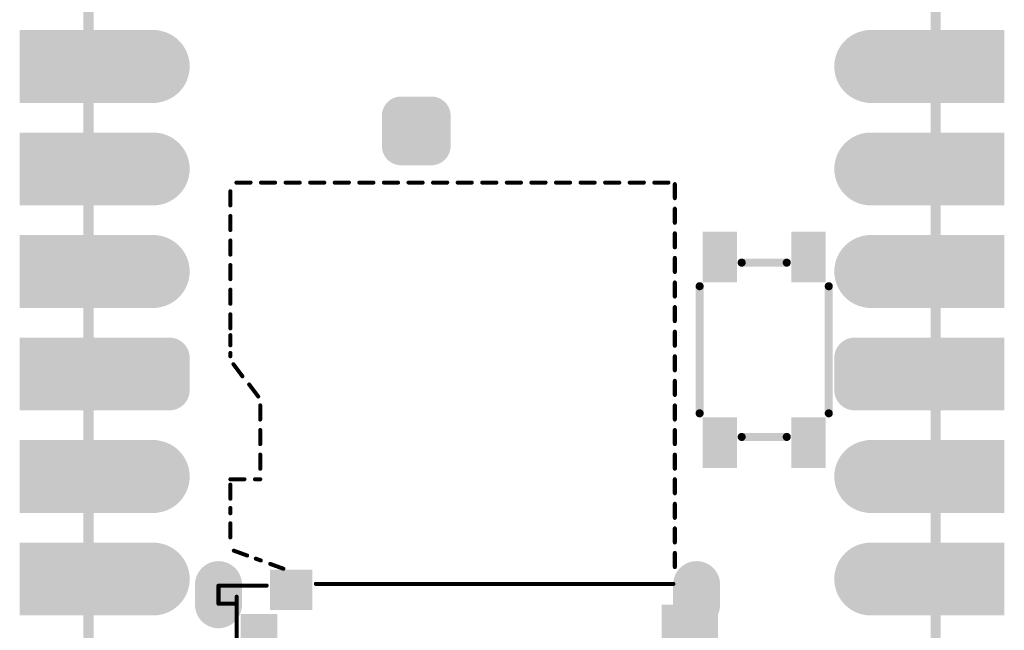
# Model space of a CAD drawing. Header units: millimetres. Extents: x 12.4 to 36.8, y 7.4 to 59.4.
# Tile 9 of 10: x 12.4 to 36.8, y 33.8 to 48.9. Entities that reach past the tile are written whole.
import ezdxf

# ---------------------------------------------------------------- set-up
doc = ezdxf.new("R2010")
doc.units = ezdxf.units.MM
doc.header["$MEASUREMENT"] = 0
for name, color, linetype in [('BottomLayer', 5, 'Continuous'), ('BottomPaste', 16, 'Continuous'), ('BottomSolder', 6, 'Continuous'), ('KeepOutLayer', 6, 'Continuous'), ('Mechanical1', 6, 'Continuous'), ('MidLayer1', 16, 'Continuous'), ('MidLayer2', 76, 'Continuous'), ('MultiLayer', 9, 'Continuous'), ('TopLayer', 1, 'Continuous'), ('TopOverlay', 2, 'Continuous'), ('TopPaste', 8, 'Continuous'), ('TopSolder', 216, 'Continuous')]:
    doc.layers.add(name, color=color, linetype=linetype)

# ---------------------------------------------------------------- blocks, each defined once
blk = doc.blocks.new('KEY_3_4_2_5__17')
at = {"layer": 'TopLayer'}
for points in [[(-0.11122, 0.03051), (-0.06988, 0.03051), (-0.11122, 0.0561), (-0.06988, 0.0561)], [(0.11122, 0.0561), (0.06988, 0.0561), (0.11122, 0.03051), (0.06988, 0.03051)], [(-0.11122, -0.0561), (-0.06988, -0.0561), (-0.11122, -0.03051), (-0.06988, -0.03051)], [(0.11122, -0.03051), (0.06988, -0.03051), (0.11122, -0.0561), (0.06988, -0.0561)]]:
    blk.add_solid(points, dxfattribs=at)
at = {"layer": 'TopOverlay', "const_width": 0.00787}
for points in [[(-0.062, 0.063), (0.062, 0.063)], [(-0.085, 0.022), (-0.085, -0.022)], [(0.085, 0.022), (0.085, -0.022)], [(-0.062, -0.063), (0.062, -0.063)]]:
    blk.add_lwpolyline(points, dxfattribs=at)
at = {"layer": 'TopOverlay', "const_width": 0.00394}
for points in [[(-0.06397, 0.063, 1), (-0.06003, 0.063, 1)], [(0.06003, 0.063, 1), (0.06397, 0.063, 1)], [(-0.08697, 0.022, 1), (-0.08303, 0.022, 1)], [(0.08303, 0.022, 1), (0.08697, 0.022, 1)], [(-0.08697, -0.022, 1), (-0.08303, -0.022, 1)], [(0.08303, -0.022, 1), (0.08697, -0.022, 1)], [(-0.06397, -0.063, 1), (-0.06003, -0.063, 1)], [(0.06003, -0.063, 1), (0.06397, -0.063, 1)]]:
    blk.add_lwpolyline(points, format="xyb", close=True, dxfattribs=at)
at = {"layer": 'TopPaste'}
for points in [[(-0.11122, 0.03051), (-0.06988, 0.03051), (-0.11122, 0.0561), (-0.06988, 0.0561)], [(0.11122, 0.0561), (0.06988, 0.0561), (0.11122, 0.03051), (0.06988, 0.03051)], [(-0.11122, -0.0561), (-0.06988, -0.0561), (-0.11122, -0.03051), (-0.06988, -0.03051)], [(0.11122, -0.03051), (0.06988, -0.03051), (0.11122, -0.0561), (0.06988, -0.0561)]]:
    blk.add_solid(points, dxfattribs=at)
at = {"layer": 'TopSolder'}
for points in [[(-0.11522, 0.02651), (-0.06588, 0.02651), (-0.11522, 0.0601), (-0.06588, 0.0601)], [(0.11522, 0.0601), (0.06588, 0.0601), (0.11522, 0.02651), (0.06588, 0.02651)], [(-0.11522, -0.0601), (-0.06588, -0.0601), (-0.11522, -0.02651), (-0.06588, -0.02651)], [(0.11522, -0.02651), (0.06588, -0.02651), (0.11522, -0.0601), (0.06588, -0.0601)]]:
    blk.add_solid(points, dxfattribs=at)
blk = doc.blocks.new('P_________21')
at = {"layer": 'BottomLayer'}
for points, const_width in [([(-0.36575, 0.55, 1), (-0.33425, 0.55, 1)], 0.0315), ([(0.33425, 0.55, 1), (0.36575, 0.55, 1)], 0.0315), ([(-0.36575, 0.45, 1), (-0.33425, 0.45, 1)], 0.0315), ([(0.33425, 0.45, 1), (0.36575, 0.45, 1)], 0.0315), ([(-0.36575, 0.35, 1), (-0.33425, 0.35, 1)], 0.0315), ([(0.33425, 0.35, 1), (0.36575, 0.35, 1)], 0.0315), ([(-0.37362, 0.26575, 1), (-0.35787, 0.26575, 1)], 0.01575), ([(-0.34213, 0.26575, 1), (-0.32638, 0.26575, 1)], 0.01575), ([(0.32638, 0.26575, 1), (0.34213, 0.26575, 1)], 0.01575), ([(0.35787, 0.26575, 1), (0.37362, 0.26575, 1)], 0.01575), ([(-0.37362, 0.23425, 1), (-0.35787, 0.23425, 1)], 0.01575), ([(-0.34213, 0.23425, 1), (-0.32638, 0.23425, 1)], 0.01575), ([(0.32638, 0.23425, 1), (0.34213, 0.23425, 1)], 0.01575), ([(0.35787, 0.23425, 1), (0.37362, 0.23425, 1)], 0.01575), ([(-0.36575, 0.15, 1), (-0.33425, 0.15, 1)], 0.0315), ([(0.33425, 0.15, 1), (0.36575, 0.15, 1)], 0.0315), ([(-0.36575, 0.05, 1), (-0.33425, 0.05, 1)], 0.0315), ([(0.33425, 0.05, 1), (0.36575, 0.05, 1)], 0.0315)]:
    blk.add_lwpolyline(points, format="xyb", close=True, dxfattribs=dict(at, const_width=const_width))
for points in [[(-0.47638, 0.5185), (-0.35039, 0.5185), (-0.47638, 0.5815), (-0.35039, 0.5815)], [(0.35039, 0.5185), (0.47638, 0.5185), (0.35039, 0.5815), (0.47638, 0.5815)], [(-0.47638, 0.4185), (-0.35039, 0.4185), (-0.47638, 0.4815), (-0.35039, 0.4815)], [(0.35039, 0.4185), (0.47638, 0.4185), (0.35039, 0.4815), (0.47638, 0.4815)], [(-0.47638, 0.3185), (-0.35039, 0.3185), (-0.47638, 0.3815), (-0.35039, 0.3815)], [(0.35039, 0.3185), (0.47638, 0.3185), (0.35039, 0.3815), (0.47638, 0.3815)], [(-0.47638, 0.2185), (-0.35039, 0.2185), (-0.47638, 0.2815), (-0.35039, 0.2815)], [(-0.36575, 0.2815), (-0.36575, 0.2185), (-0.33425, 0.2815), (-0.33425, 0.2185)], [(0.33425, 0.2815), (0.33425, 0.2185), (0.36575, 0.2815), (0.36575, 0.2185)], [(0.35039, 0.2185), (0.47638, 0.2185), (0.35039, 0.2815), (0.47638, 0.2815)], [(-0.3815, 0.26575), (-0.3815, 0.23425), (-0.3185, 0.26575), (-0.3185, 0.23425)], [(0.3185, 0.26575), (0.3185, 0.23425), (0.3815, 0.26575), (0.3815, 0.23425)], [(-0.47638, 0.1185), (-0.35039, 0.1185), (-0.47638, 0.1815), (-0.35039, 0.1815)], [(0.35039, 0.1185), (0.47638, 0.1185), (0.35039, 0.1815), (0.47638, 0.1815)], [(-0.47638, 0.0185), (-0.35039, 0.0185), (-0.47638, 0.0815), (-0.35039, 0.0815)], [(0.35039, 0.0185), (0.47638, 0.0185), (0.35039, 0.0815), (0.47638, 0.0815)]]:
    blk.add_solid(points, dxfattribs=at)
at = {"layer": 'BottomSolder'}
for points, const_width in [([(-0.36775, 0.55, 1), (-0.33225, 0.55, 1)], 0.0355), ([(0.33225, 0.55, 1), (0.36775, 0.55, 1)], 0.0355), ([(-0.36775, 0.45, 1), (-0.33225, 0.45, 1)], 0.0355), ([(0.33225, 0.45, 1), (0.36775, 0.45, 1)], 0.0355), ([(-0.36775, 0.35, 1), (-0.33225, 0.35, 1)], 0.0355), ([(0.33225, 0.35, 1), (0.36775, 0.35, 1)], 0.0355), ([(-0.37562, 0.26575, 1), (-0.35587, 0.26575, 1)], 0.01975), ([(-0.34413, 0.26575, 1), (-0.32438, 0.26575, 1)], 0.01975), ([(0.32438, 0.26575, 1), (0.34413, 0.26575, 1)], 0.01975), ([(0.35587, 0.26575, 1), (0.37562, 0.26575, 1)], 0.01975), ([(-0.37562, 0.23425, 1), (-0.35587, 0.23425, 1)], 0.01975), ([(-0.34413, 0.23425, 1), (-0.32438, 0.23425, 1)], 0.01975), ([(0.32438, 0.23425, 1), (0.34413, 0.23425, 1)], 0.01975), ([(0.35587, 0.23425, 1), (0.37562, 0.23425, 1)], 0.01975), ([(-0.36775, 0.15, 1), (-0.33225, 0.15, 1)], 0.0355), ([(0.33225, 0.15, 1), (0.36775, 0.15, 1)], 0.0355), ([(-0.36775, 0.05, 1), (-0.33225, 0.05, 1)], 0.0355), ([(0.33225, 0.05, 1), (0.36775, 0.05, 1)], 0.0355)]:
    blk.add_lwpolyline(points, format="xyb", close=True, dxfattribs=dict(at, const_width=const_width))
for points in [[(-0.48038, 0.5145), (-0.34639, 0.5145), (-0.48038, 0.5855), (-0.34639, 0.5855)], [(0.34639, 0.5145), (0.48038, 0.5145), (0.34639, 0.5855), (0.48038, 0.5855)], [(-0.48038, 0.4145), (-0.34639, 0.4145), (-0.48038, 0.4855), (-0.34639, 0.4855)], [(0.34639, 0.4145), (0.48038, 0.4145), (0.34639, 0.4855), (0.48038, 0.4855)], [(-0.48038, 0.3145), (-0.34639, 0.3145), (-0.48038, 0.3855), (-0.34639, 0.3855)], [(0.34639, 0.3145), (0.48038, 0.3145), (0.34639, 0.3855), (0.48038, 0.3855)], [(-0.48038, 0.2145), (-0.34639, 0.2145), (-0.48038, 0.2855), (-0.34639, 0.2855)], [(-0.36575, 0.2855), (-0.36575, 0.2145), (-0.33425, 0.2855), (-0.33425, 0.2145)], [(0.33425, 0.2855), (0.33425, 0.2145), (0.36575, 0.2855), (0.36575, 0.2145)], [(0.34639, 0.2145), (0.48038, 0.2145), (0.34639, 0.2855), (0.48038, 0.2855)], [(-0.3855, 0.26575), (-0.3855, 0.23425), (-0.3145, 0.26575), (-0.3145, 0.23425)], [(0.3145, 0.26575), (0.3145, 0.23425), (0.3855, 0.26575), (0.3855, 0.23425)], [(-0.48038, 0.1145), (-0.34639, 0.1145), (-0.48038, 0.1855), (-0.34639, 0.1855)], [(0.34639, 0.1145), (0.48038, 0.1145), (0.34639, 0.1855), (0.48038, 0.1855)], [(-0.48038, 0.0145), (-0.34639, 0.0145), (-0.48038, 0.0855), (-0.34639, 0.0855)], [(0.34639, 0.0145), (0.48038, 0.0145), (0.34639, 0.0855), (0.48038, 0.0855)]]:
    blk.add_solid(points, dxfattribs=at)
at = {"layer": 'Mechanical1', "const_width": 0.01}
for points in [[(-0.41339, -0.96024), (-0.41339, 0.96457)], [(0.41339, -0.96457), (0.41339, 0.96457)]]:
    blk.add_lwpolyline(points, dxfattribs=at)
at = {"layer": 'MidLayer1'}
for points, const_width in [([(-0.36575, 0.55, 1), (-0.33425, 0.55, 1)], 0.0315), ([(0.33425, 0.55, 1), (0.36575, 0.55, 1)], 0.0315), ([(-0.36575, 0.45, 1), (-0.33425, 0.45, 1)], 0.0315), ([(0.33425, 0.45, 1), (0.36575, 0.45, 1)], 0.0315), ([(-0.36575, 0.35, 1), (-0.33425, 0.35, 1)], 0.0315), ([(0.33425, 0.35, 1), (0.36575, 0.35, 1)], 0.0315), ([(-0.37362, 0.26575, 1), (-0.35787, 0.26575, 1)], 0.01575), ([(-0.34213, 0.26575, 1), (-0.32638, 0.26575, 1)], 0.01575), ([(0.32638, 0.26575, 1), (0.34213, 0.26575, 1)], 0.01575), ([(0.35787, 0.26575, 1), (0.37362, 0.26575, 1)], 0.01575), ([(-0.37362, 0.23425, 1), (-0.35787, 0.23425, 1)], 0.01575), ([(-0.34213, 0.23425, 1), (-0.32638, 0.23425, 1)], 0.01575), ([(0.32638, 0.23425, 1), (0.34213, 0.23425, 1)], 0.01575), ([(0.35787, 0.23425, 1), (0.37362, 0.23425, 1)], 0.01575), ([(-0.36575, 0.15, 1), (-0.33425, 0.15, 1)], 0.0315), ([(0.33425, 0.15, 1), (0.36575, 0.15, 1)], 0.0315), ([(-0.36575, 0.05, 1), (-0.33425, 0.05, 1)], 0.0315), ([(0.33425, 0.05, 1), (0.36575, 0.05, 1)], 0.0315)]:
    blk.add_lwpolyline(points, format="xyb", close=True, dxfattribs=dict(at, const_width=const_width))
for points in [[(-0.47638, 0.5185), (-0.35039, 0.5185), (-0.47638, 0.5815), (-0.35039, 0.5815)], [(0.35039, 0.5185), (0.47638, 0.5185), (0.35039, 0.5815), (0.47638, 0.5815)], [(-0.47638, 0.4185), (-0.35039, 0.4185), (-0.47638, 0.4815), (-0.35039, 0.4815)], [(0.35039, 0.4185), (0.47638, 0.4185), (0.35039, 0.4815), (0.47638, 0.4815)], [(-0.47638, 0.3185), (-0.35039, 0.3185), (-0.47638, 0.3815), (-0.35039, 0.3815)], [(0.35039, 0.3185), (0.47638, 0.3185), (0.35039, 0.3815), (0.47638, 0.3815)], [(-0.47638, 0.2185), (-0.35039, 0.2185), (-0.47638, 0.2815), (-0.35039, 0.2815)], [(-0.36575, 0.2815), (-0.36575, 0.2185), (-0.33425, 0.2815), (-0.33425, 0.2185)], [(0.33425, 0.2815), (0.33425, 0.2185), (0.36575, 0.2815), (0.36575, 0.2185)], [(0.35039, 0.2185), (0.47638, 0.2185), (0.35039, 0.2815), (0.47638, 0.2815)], [(-0.3815, 0.26575), (-0.3815, 0.23425), (-0.3185, 0.26575), (-0.3185, 0.23425)], [(0.3185, 0.26575), (0.3185, 0.23425), (0.3815, 0.26575), (0.3815, 0.23425)], [(-0.47638, 0.1185), (-0.35039, 0.1185), (-0.47638, 0.1815), (-0.35039, 0.1815)], [(0.35039, 0.1185), (0.47638, 0.1185), (0.35039, 0.1815), (0.47638, 0.1815)], [(-0.47638, 0.0185), (-0.35039, 0.0185), (-0.47638, 0.0815), (-0.35039, 0.0815)], [(0.35039, 0.0185), (0.47638, 0.0185), (0.35039, 0.0815), (0.47638, 0.0815)]]:
    blk.add_solid(points, dxfattribs=at)
at = {"layer": 'MidLayer2'}
for points, const_width in [([(-0.36575, 0.55, 1), (-0.33425, 0.55, 1)], 0.0315), ([(0.33425, 0.55, 1), (0.36575, 0.55, 1)], 0.0315), ([(-0.36575, 0.45, 1), (-0.33425, 0.45, 1)], 0.0315), ([(0.33425, 0.45, 1), (0.36575, 0.45, 1)], 0.0315), ([(-0.36575, 0.35, 1), (-0.33425, 0.35, 1)], 0.0315), ([(0.33425, 0.35, 1), (0.36575, 0.35, 1)], 0.0315), ([(-0.37362, 0.26575, 1), (-0.35787, 0.26575, 1)], 0.01575), ([(-0.34213, 0.26575, 1), (-0.32638, 0.26575, 1)], 0.01575), ([(0.32638, 0.26575, 1), (0.34213, 0.26575, 1)], 0.01575), ([(0.35787, 0.26575, 1), (0.37362, 0.26575, 1)], 0.01575), ([(-0.37362, 0.23425, 1), (-0.35787, 0.23425, 1)], 0.01575), ([(-0.34213, 0.23425, 1), (-0.32638, 0.23425, 1)], 0.01575), ([(0.32638, 0.23425, 1), (0.34213, 0.23425, 1)], 0.01575), ([(0.35787, 0.23425, 1), (0.37362, 0.23425, 1)], 0.01575), ([(-0.36575, 0.15, 1), (-0.33425, 0.15, 1)], 0.0315), ([(0.33425, 0.15, 1), (0.36575, 0.15, 1)], 0.0315), ([(-0.36575, 0.05, 1), (-0.33425, 0.05, 1)], 0.0315), ([(0.33425, 0.05, 1), (0.36575, 0.05, 1)], 0.0315)]:
    blk.add_lwpolyline(points, format="xyb", close=True, dxfattribs=dict(at, const_width=const_width))
for points in [[(-0.47638, 0.5185), (-0.35039, 0.5185), (-0.47638, 0.5815), (-0.35039, 0.5815)], [(0.35039, 0.5185), (0.47638, 0.5185), (0.35039, 0.5815), (0.47638, 0.5815)], [(-0.47638, 0.4185), (-0.35039, 0.4185), (-0.47638, 0.4815), (-0.35039, 0.4815)], [(0.35039, 0.4185), (0.47638, 0.4185), (0.35039, 0.4815), (0.47638, 0.4815)], [(-0.47638, 0.3185), (-0.35039, 0.3185), (-0.47638, 0.3815), (-0.35039, 0.3815)], [(0.35039, 0.3185), (0.47638, 0.3185), (0.35039, 0.3815), (0.47638, 0.3815)], [(-0.47638, 0.2185), (-0.35039, 0.2185), (-0.47638, 0.2815), (-0.35039, 0.2815)], [(-0.36575, 0.2815), (-0.36575, 0.2185), (-0.33425, 0.2815), (-0.33425, 0.2185)], [(0.33425, 0.2815), (0.33425, 0.2185), (0.36575, 0.2815), (0.36575, 0.2185)], [(0.35039, 0.2185), (0.47638, 0.2185), (0.35039, 0.2815), (0.47638, 0.2815)], [(-0.3815, 0.26575), (-0.3815, 0.23425), (-0.3185, 0.26575), (-0.3185, 0.23425)], [(0.3185, 0.26575), (0.3185, 0.23425), (0.3815, 0.26575), (0.3815, 0.23425)], [(-0.47638, 0.1185), (-0.35039, 0.1185), (-0.47638, 0.1815), (-0.35039, 0.1815)], [(0.35039, 0.1185), (0.47638, 0.1185), (0.35039, 0.1815), (0.47638, 0.1815)], [(-0.47638, 0.0185), (-0.35039, 0.0185), (-0.47638, 0.0815), (-0.35039, 0.0815)], [(0.35039, 0.0185), (0.47638, 0.0185), (0.35039, 0.0815), (0.47638, 0.0815)]]:
    blk.add_solid(points, dxfattribs=at)
at = {"layer": 'MultiLayer'}
for points, const_width in [([(-0.36575, 0.55, 1), (-0.33425, 0.55, 1)], 0.0315), ([(0.33425, 0.55, 1), (0.36575, 0.55, 1)], 0.0315), ([(-0.36575, 0.45, 1), (-0.33425, 0.45, 1)], 0.0315), ([(0.33425, 0.45, 1), (0.36575, 0.45, 1)], 0.0315), ([(-0.36575, 0.35, 1), (-0.33425, 0.35, 1)], 0.0315), ([(0.33425, 0.35, 1), (0.36575, 0.35, 1)], 0.0315), ([(-0.37362, 0.26575, 1), (-0.35787, 0.26575, 1)], 0.01575), ([(-0.34213, 0.26575, 1), (-0.32638, 0.26575, 1)], 0.01575), ([(0.32638, 0.26575, 1), (0.34213, 0.26575, 1)], 0.01575), ([(0.35787, 0.26575, 1), (0.37362, 0.26575, 1)], 0.01575), ([(-0.37362, 0.23425, 1), (-0.35787, 0.23425, 1)], 0.01575), ([(-0.34213, 0.23425, 1), (-0.32638, 0.23425, 1)], 0.01575), ([(0.32638, 0.23425, 1), (0.34213, 0.23425, 1)], 0.01575), ([(0.35787, 0.23425, 1), (0.37362, 0.23425, 1)], 0.01575), ([(-0.36575, 0.15, 1), (-0.33425, 0.15, 1)], 0.0315), ([(0.33425, 0.15, 1), (0.36575, 0.15, 1)], 0.0315), ([(-0.36575, 0.05, 1), (-0.33425, 0.05, 1)], 0.0315), ([(0.33425, 0.05, 1), (0.36575, 0.05, 1)], 0.0315)]:
    blk.add_lwpolyline(points, format="xyb", close=True, dxfattribs=dict(at, const_width=const_width))
for points in [[(-0.47638, 0.5185), (-0.35039, 0.5185), (-0.47638, 0.5815), (-0.35039, 0.5815)], [(0.35039, 0.5185), (0.47638, 0.5185), (0.35039, 0.5815), (0.47638, 0.5815)], [(-0.47638, 0.4185), (-0.35039, 0.4185), (-0.47638, 0.4815), (-0.35039, 0.4815)], [(0.35039, 0.4185), (0.47638, 0.4185), (0.35039, 0.4815), (0.47638, 0.4815)], [(-0.47638, 0.3185), (-0.35039, 0.3185), (-0.47638, 0.3815), (-0.35039, 0.3815)], [(0.35039, 0.3185), (0.47638, 0.3185), (0.35039, 0.3815), (0.47638, 0.3815)], [(-0.47638, 0.2185), (-0.35039, 0.2185), (-0.47638, 0.2815), (-0.35039, 0.2815)], [(-0.36575, 0.2815), (-0.36575, 0.2185), (-0.33425, 0.2815), (-0.33425, 0.2185)], [(0.33425, 0.2815), (0.33425, 0.2185), (0.36575, 0.2815), (0.36575, 0.2185)], [(0.35039, 0.2185), (0.47638, 0.2185), (0.35039, 0.2815), (0.47638, 0.2815)], [(-0.3815, 0.26575), (-0.3815, 0.23425), (-0.3185, 0.26575), (-0.3185, 0.23425)], [(0.3185, 0.26575), (0.3185, 0.23425), (0.3815, 0.26575), (0.3815, 0.23425)], [(-0.47638, 0.1185), (-0.35039, 0.1185), (-0.47638, 0.1815), (-0.35039, 0.1815)], [(0.35039, 0.1185), (0.47638, 0.1185), (0.35039, 0.1815), (0.47638, 0.1815)], [(-0.47638, 0.0185), (-0.35039, 0.0185), (-0.47638, 0.0815), (-0.35039, 0.0815)], [(0.35039, 0.0185), (0.47638, 0.0185), (0.35039, 0.0815), (0.47638, 0.0815)]]:
    blk.add_solid(points, dxfattribs=at)
at = {"layer": 'TopLayer'}
for points, const_width in [([(-0.36575, 0.55, 1), (-0.33425, 0.55, 1)], 0.0315), ([(0.33425, 0.55, 1), (0.36575, 0.55, 1)], 0.0315), ([(-0.36575, 0.45, 1), (-0.33425, 0.45, 1)], 0.0315), ([(0.33425, 0.45, 1), (0.36575, 0.45, 1)], 0.0315), ([(-0.36575, 0.35, 1), (-0.33425, 0.35, 1)], 0.0315), ([(0.33425, 0.35, 1), (0.36575, 0.35, 1)], 0.0315), ([(-0.37362, 0.26575, 1), (-0.35787, 0.26575, 1)], 0.01575), ([(-0.34213, 0.26575, 1), (-0.32638, 0.26575, 1)], 0.01575), ([(0.32638, 0.26575, 1), (0.34213, 0.26575, 1)], 0.01575), ([(0.35787, 0.26575, 1), (0.37362, 0.26575, 1)], 0.01575), ([(-0.37362, 0.23425, 1), (-0.35787, 0.23425, 1)], 0.01575), ([(-0.34213, 0.23425, 1), (-0.32638, 0.23425, 1)], 0.01575), ([(0.32638, 0.23425, 1), (0.34213, 0.23425, 1)], 0.01575), ([(0.35787, 0.23425, 1), (0.37362, 0.23425, 1)], 0.01575), ([(-0.36575, 0.15, 1), (-0.33425, 0.15, 1)], 0.0315), ([(0.33425, 0.15, 1), (0.36575, 0.15, 1)], 0.0315), ([(-0.36575, 0.05, 1), (-0.33425, 0.05, 1)], 0.0315), ([(0.33425, 0.05, 1), (0.36575, 0.05, 1)], 0.0315)]:
    blk.add_lwpolyline(points, format="xyb", close=True, dxfattribs=dict(at, const_width=const_width))
for points in [[(-0.47638, 0.5185), (-0.35039, 0.5185), (-0.47638, 0.5815), (-0.35039, 0.5815)], [(0.35039, 0.5185), (0.47638, 0.5185), (0.35039, 0.5815), (0.47638, 0.5815)], [(-0.47638, 0.4185), (-0.35039, 0.4185), (-0.47638, 0.4815), (-0.35039, 0.4815)], [(0.35039, 0.4185), (0.47638, 0.4185), (0.35039, 0.4815), (0.47638, 0.4815)], [(-0.47638, 0.3185), (-0.35039, 0.3185), (-0.47638, 0.3815), (-0.35039, 0.3815)], [(0.35039, 0.3185), (0.47638, 0.3185), (0.35039, 0.3815), (0.47638, 0.3815)], [(-0.47638, 0.2185), (-0.35039, 0.2185), (-0.47638, 0.2815), (-0.35039, 0.2815)], [(-0.36575, 0.2815), (-0.36575, 0.2185), (-0.33425, 0.2815), (-0.33425, 0.2185)], [(0.33425, 0.2815), (0.33425, 0.2185), (0.36575, 0.2815), (0.36575, 0.2185)], [(0.35039, 0.2185), (0.47638, 0.2185), (0.35039, 0.2815), (0.47638, 0.2815)], [(-0.3815, 0.26575), (-0.3815, 0.23425), (-0.3185, 0.26575), (-0.3185, 0.23425)], [(0.3185, 0.26575), (0.3185, 0.23425), (0.3815, 0.26575), (0.3815, 0.23425)], [(-0.47638, 0.1185), (-0.35039, 0.1185), (-0.47638, 0.1815), (-0.35039, 0.1815)], [(0.35039, 0.1185), (0.47638, 0.1185), (0.35039, 0.1815), (0.47638, 0.1815)], [(-0.47638, 0.0185), (-0.35039, 0.0185), (-0.47638, 0.0815), (-0.35039, 0.0815)], [(0.35039, 0.0185), (0.47638, 0.0185), (0.35039, 0.0815), (0.47638, 0.0815)]]:
    blk.add_solid(points, dxfattribs=at)
at = {"layer": 'TopSolder'}
for points, const_width in [([(-0.36775, 0.55, 1), (-0.33225, 0.55, 1)], 0.0355), ([(0.33225, 0.55, 1), (0.36775, 0.55, 1)], 0.0355), ([(-0.36775, 0.45, 1), (-0.33225, 0.45, 1)], 0.0355), ([(0.33225, 0.45, 1), (0.36775, 0.45, 1)], 0.0355), ([(-0.36775, 0.35, 1), (-0.33225, 0.35, 1)], 0.0355), ([(0.33225, 0.35, 1), (0.36775, 0.35, 1)], 0.0355), ([(-0.37562, 0.26575, 1), (-0.35587, 0.26575, 1)], 0.01975), ([(-0.34413, 0.26575, 1), (-0.32438, 0.26575, 1)], 0.01975), ([(0.32438, 0.26575, 1), (0.34413, 0.26575, 1)], 0.01975), ([(0.35587, 0.26575, 1), (0.37562, 0.26575, 1)], 0.01975), ([(-0.37562, 0.23425, 1), (-0.35587, 0.23425, 1)], 0.01975), ([(-0.34413, 0.23425, 1), (-0.32438, 0.23425, 1)], 0.01975), ([(0.32438, 0.23425, 1), (0.34413, 0.23425, 1)], 0.01975), ([(0.35587, 0.23425, 1), (0.37562, 0.23425, 1)], 0.01975), ([(-0.36775, 0.15, 1), (-0.33225, 0.15, 1)], 0.0355), ([(0.33225, 0.15, 1), (0.36775, 0.15, 1)], 0.0355), ([(-0.36775, 0.05, 1), (-0.33225, 0.05, 1)], 0.0355), ([(0.33225, 0.05, 1), (0.36775, 0.05, 1)], 0.0355)]:
    blk.add_lwpolyline(points, format="xyb", close=True, dxfattribs=dict(at, const_width=const_width))
for points in [[(-0.48038, 0.5145), (-0.34639, 0.5145), (-0.48038, 0.5855), (-0.34639, 0.5855)], [(0.34639, 0.5145), (0.48038, 0.5145), (0.34639, 0.5855), (0.48038, 0.5855)], [(-0.48038, 0.4145), (-0.34639, 0.4145), (-0.48038, 0.4855), (-0.34639, 0.4855)], [(0.34639, 0.4145), (0.48038, 0.4145), (0.34639, 0.4855), (0.48038, 0.4855)], [(-0.48038, 0.3145), (-0.34639, 0.3145), (-0.48038, 0.3855), (-0.34639, 0.3855)], [(0.34639, 0.3145), (0.48038, 0.3145), (0.34639, 0.3855), (0.48038, 0.3855)], [(-0.48038, 0.2145), (-0.34639, 0.2145), (-0.48038, 0.2855), (-0.34639, 0.2855)], [(-0.36575, 0.2855), (-0.36575, 0.2145), (-0.33425, 0.2855), (-0.33425, 0.2145)], [(0.33425, 0.2855), (0.33425, 0.2145), (0.36575, 0.2855), (0.36575, 0.2145)], [(0.34639, 0.2145), (0.48038, 0.2145), (0.34639, 0.2855), (0.48038, 0.2855)], [(-0.3855, 0.26575), (-0.3855, 0.23425), (-0.3145, 0.26575), (-0.3145, 0.23425)], [(0.3145, 0.26575), (0.3145, 0.23425), (0.3855, 0.26575), (0.3855, 0.23425)], [(-0.48038, 0.1145), (-0.34639, 0.1145), (-0.48038, 0.1855), (-0.34639, 0.1855)], [(0.34639, 0.1145), (0.48038, 0.1145), (0.34639, 0.1855), (0.48038, 0.1855)], [(-0.48038, 0.0145), (-0.34639, 0.0145), (-0.48038, 0.0855), (-0.34639, 0.0855)], [(0.34639, 0.0145), (0.48038, 0.0145), (0.34639, 0.0855), (0.48038, 0.0855)]]:
    blk.add_solid(points, dxfattribs=at)
blk = doc.blocks.new('T_________B_65')
at = {"layer": 'BottomLayer', "const_width": 0.01476}
for points in [[(-0.02215, 0.01476, 1), (-0.00738, 0.01476, 1)], [(0.00738, 0.01476, 1), (0.02215, 0.01476, 1)], [(-0.02215, -0.01476, 1), (-0.00738, -0.01476, 1)], [(0.00738, -0.01476, 1), (0.02215, -0.01476, 1)]]:
    blk.add_lwpolyline(points, format="xyb", close=True, dxfattribs=at)
at = {"layer": 'BottomLayer'}
for points in [[(-0.01476, 0.02953), (-0.01476, -0.02953), (0.01476, 0.02953), (0.01476, -0.02953)], [(-0.02953, 0.01476), (-0.02953, -0.01476), (0.02953, 0.01476), (0.02953, -0.01476)]]:
    blk.add_solid(points, dxfattribs=at)
at = {"layer": 'BottomPaste', "const_width": 0.01476}
for points in [[(-0.02215, 0.01476, 1), (-0.00738, 0.01476, 1)], [(0.00738, 0.01476, 1), (0.02215, 0.01476, 1)], [(-0.02215, -0.01476, 1), (-0.00738, -0.01476, 1)], [(0.00738, -0.01476, 1), (0.02215, -0.01476, 1)]]:
    blk.add_lwpolyline(points, format="xyb", close=True, dxfattribs=at)
at = {"layer": 'BottomPaste'}
for points in [[(-0.01476, 0.02953), (-0.01476, -0.02953), (0.01476, 0.02953), (0.01476, -0.02953)], [(-0.02953, 0.01476), (-0.02953, -0.01476), (0.02953, 0.01476), (0.02953, -0.01476)]]:
    blk.add_solid(points, dxfattribs=at)
at = {"layer": 'BottomSolder', "const_width": 0.01876}
for points in [[(-0.02415, 0.01476, 1), (-0.00538, 0.01476, 1)], [(0.00538, 0.01476, 1), (0.02415, 0.01476, 1)], [(-0.02415, -0.01476, 1), (-0.00538, -0.01476, 1)], [(0.00538, -0.01476, 1), (0.02415, -0.01476, 1)]]:
    blk.add_lwpolyline(points, format="xyb", close=True, dxfattribs=at)
at = {"layer": 'BottomSolder'}
for points in [[(-0.01476, 0.03353), (-0.01476, -0.03353), (0.01476, 0.03353), (0.01476, -0.03353)], [(-0.03353, 0.01476), (-0.03353, -0.01476), (0.03353, 0.01476), (0.03353, -0.01476)]]:
    blk.add_solid(points, dxfattribs=at)
blk = doc.blocks.new('TF_SMD_H2_8____MUP_M617_2_130')
at = {"layer": 'BottomLayer', "const_width": 0.0378}
for points in [[(-0.23327, -0.06426), (-0.23327, -0.08394)], [(0.23327, -0.06426), (0.23327, -0.08394)]]:
    blk.add_lwpolyline(points, dxfattribs=at)
at = {"layer": 'BottomLayer', "const_width": 0.0189}
for points in [[(-0.24272, -0.06426, 1), (-0.22382, -0.06426, 1)], [(0.22382, -0.06426, 1), (0.24272, -0.06426, 1)], [(-0.24272, -0.08394, 1), (-0.22382, -0.08394, 1)], [(0.22382, -0.08394, 1), (0.24272, -0.08394, 1)]]:
    blk.add_lwpolyline(points, format="xyb", close=True, dxfattribs=at)
at = {"layer": 'BottomSolder', "const_width": 0.0458}
for points in [[(-0.23327, -0.06426), (-0.23327, -0.08394)], [(0.23327, -0.06426), (0.23327, -0.08394)]]:
    blk.add_lwpolyline(points, dxfattribs=at)
at = {"layer": 'BottomSolder', "const_width": 0.0229}
for points in [[(-0.24472, -0.06426, 1), (-0.22182, -0.06426, 1)], [(0.22182, -0.06426, 1), (0.24472, -0.06426, 1)], [(-0.24472, -0.08394, 1), (-0.22182, -0.08394, 1)], [(0.22182, -0.08394, 1), (0.24472, -0.08394, 1)]]:
    blk.add_lwpolyline(points, format="xyb", close=True, dxfattribs=at)
at = {"layer": 'MidLayer1', "const_width": 0.0378}
for points in [[(-0.23327, -0.06426), (-0.23327, -0.08394)], [(0.23327, -0.06426), (0.23327, -0.08394)]]:
    blk.add_lwpolyline(points, dxfattribs=at)
at = {"layer": 'MidLayer1', "const_width": 0.0189}
for points in [[(-0.24272, -0.06426, 1), (-0.22382, -0.06426, 1)], [(0.22382, -0.06426, 1), (0.24272, -0.06426, 1)], [(-0.24272, -0.08394, 1), (-0.22382, -0.08394, 1)], [(0.22382, -0.08394, 1), (0.24272, -0.08394, 1)]]:
    blk.add_lwpolyline(points, format="xyb", close=True, dxfattribs=at)
at = {"layer": 'MidLayer2', "const_width": 0.0378}
for points in [[(-0.23327, -0.06426), (-0.23327, -0.08394)], [(0.23327, -0.06426), (0.23327, -0.08394)]]:
    blk.add_lwpolyline(points, dxfattribs=at)
at = {"layer": 'MidLayer2', "const_width": 0.0189}
for points in [[(-0.24272, -0.06426, 1), (-0.22382, -0.06426, 1)], [(0.22382, -0.06426, 1), (0.24272, -0.06426, 1)], [(-0.24272, -0.08394, 1), (-0.22382, -0.08394, 1)], [(0.22382, -0.08394, 1), (0.24272, -0.08394, 1)]]:
    blk.add_lwpolyline(points, format="xyb", close=True, dxfattribs=at)
at = {"layer": 'MultiLayer', "const_width": 0.0378}
for points in [[(-0.23327, -0.06426), (-0.23327, -0.08394)], [(0.23327, -0.06426), (0.23327, -0.08394)]]:
    blk.add_lwpolyline(points, dxfattribs=at)
at = {"layer": 'MultiLayer', "const_width": 0.0189}
for points in [[(-0.24272, -0.06426, 1), (-0.22382, -0.06426, 1)], [(0.22382, -0.06426, 1), (0.24272, -0.06426, 1)], [(-0.24272, -0.08394, 1), (-0.22382, -0.08394, 1)], [(0.22382, -0.08394, 1), (0.24272, -0.08394, 1)]]:
    blk.add_lwpolyline(points, format="xyb", close=True, dxfattribs=at)
at = {"layer": 'TopLayer', "const_width": 0.0378}
for points in [[(-0.23327, -0.06426), (-0.23327, -0.08394)], [(0.23327, -0.06426), (0.23327, -0.08394)]]:
    blk.add_lwpolyline(points, dxfattribs=at)
at = {"layer": 'TopLayer', "const_width": 0.0189}
for points in [[(-0.24272, -0.06426, 1), (-0.22382, -0.06426, 1)], [(0.22382, -0.06426, 1), (0.24272, -0.06426, 1)], [(-0.24272, -0.08394, 1), (-0.22382, -0.08394, 1)], [(0.22382, -0.08394, 1), (0.24272, -0.08394, 1)]]:
    blk.add_lwpolyline(points, format="xyb", close=True, dxfattribs=at)
at = {"layer": 'TopLayer'}
for points in [[(-0.19035, 0.05425), (-0.1628, 0.05425), (-0.19035, 0.10346), (-0.1628, 0.10346)], [(-0.14705, 0.05425), (-0.11949, 0.05425), (-0.14705, 0.10346), (-0.11949, 0.10346)], [(-0.10374, 0.05425), (-0.07618, 0.05425), (-0.10374, 0.10346), (-0.07618, 0.10346)], [(-0.06043, 0.05425), (-0.03287, 0.05425), (-0.06043, 0.10346), (-0.03287, 0.10346)], [(-0.01713, 0.05425), (0.01043, 0.05425), (-0.01713, 0.10346), (0.01043, 0.10346)], [(0.02618, 0.05425), (0.05374, 0.05425), (0.02618, 0.10346), (0.05374, 0.10346)], [(0.06949, 0.05425), (0.09705, 0.05425), (0.06949, 0.10346), (0.09705, 0.10346)], [(0.1128, 0.05425), (0.14035, 0.05425), (0.1128, 0.10346), (0.14035, 0.10346)], [(-0.2522, -0.06236), (-0.20102, -0.06236), (-0.2522, 0.05969), (-0.20102, 0.05969)], [(0.1624, -0.02075), (0.21752, -0.02075), (0.1624, 0.03633), (0.21752, 0.03633)], [(0.17772, -0.05323), (0.20961, -0.05323), (0.17772, -0.02961), (0.20961, -0.02961)], [(0.1811, -0.06114), (0.1437, -0.06114), (0.1811, -0.09657), (0.1437, -0.09657)]]:
    blk.add_solid(points, dxfattribs=at)
at = {"layer": 'TopOverlay', "const_width": 0.00394}
for points in [[(0.17421, 0.13161), (-0.17618, 0.13161)], [(-0.17618, 0.13161), (-0.17618, 0.10827)], [(0.17913, 0.12669), (0.17421, 0.13161)], [(0.17913, 0.12669), (0.17913, 0.11685)], [(0.21063, 0.11685), (0.17913, 0.11685)], [(0.21555, 0.11193), (0.21063, 0.11685)], [(0.21555, 0.11193), (0.21555, -0.07213)], [(-0.23327, 0.09618), (-0.23327, 0.06693)], [(-0.19488, 0.09618), (-0.23327, 0.09618)], [(0.23327, -0.06524), (0.21555, -0.06524)], [(0.23327, -0.06524), (0.23327, -0.08296)], [(0.13828, -0.08465), (-0.21063, -0.08465)], [(0.21555, -0.08296), (0.18625, -0.08296)], [(0.23327, -0.08296), (0.21555, -0.08296)], [(-0.21201, -0.10104), (-0.21201, -0.11482)], [(0.18283, -0.10413), (0.16988, -0.09941)], [(0.19687, -0.10924), (0.19203, -0.10747)], [(0.21832, -0.11704), (0.20537, -0.11233)], [(-0.21201, -0.12503), (-0.21201, -0.13881)], [(0.22168, -0.12997), (0.22168, -0.14375)], [(-0.21201, -0.14901), (-0.21201, -0.16279)], [(0.22168, -0.15354), (0.22168, -0.15869)], [(-0.21201, -0.173), (-0.21201, -0.18678)], [(0.22168, -0.16774), (0.22168, -0.18152)], [(0.1977, -0.1867), (0.19255, -0.1867)], [(0.22168, -0.1867), (0.2079, -0.1867)], [(-0.21201, -0.19698), (-0.21201, -0.21076)], [(0.19255, -0.19698), (0.19255, -0.21076)], [(-0.21201, -0.22097), (-0.21201, -0.23475)], [(0.19255, -0.22097), (0.19255, -0.23475)], [(-0.21201, -0.24496), (-0.21201, -0.25874)], [(0.19255, -0.24496), (0.19255, -0.25874)], [(-0.21201, -0.26894), (-0.21201, -0.28272)], [(0.20335, -0.27922), (0.19452, -0.26741)], [(0.2187, -0.2989), (0.20987, -0.28709)], [(-0.21201, -0.29293), (-0.21201, -0.30671)], [(0.22168, -0.30671), (0.22168, -0.30988)], [(-0.21201, -0.31691), (-0.21201, -0.33069)], [(0.22168, -0.3174), (0.22168, -0.32725)], [(0.22168, -0.33386), (0.22168, -0.34764)], [(-0.21201, -0.3409), (-0.21201, -0.35468)], [(-0.21201, -0.36489), (-0.21201, -0.37867)], [(0.22168, -0.35785), (0.22168, -0.37163)], [(0.22168, -0.38184), (0.22168, -0.39562)], [(-0.21201, -0.38887), (-0.21201, -0.40265)], [(-0.21201, -0.41286), (-0.21201, -0.42664)], [(0.22168, -0.40582), (0.22168, -0.4196)], [(0.22168, -0.42981), (0.22168, -0.44359)], [(-0.21201, -0.43684), (-0.21201, -0.45062)], [(-0.21201, -0.46083), (-0.21201, -0.47461)], [(0.22168, -0.45379), (0.22168, -0.46757)], [(-0.19199, -0.47607), (-0.20577, -0.47607)], [(-0.168, -0.47607), (-0.18178, -0.47607)], [(-0.14401, -0.47607), (-0.15779, -0.47607)], [(-0.12003, -0.47607), (-0.13381, -0.47607)], [(-0.09604, -0.47607), (-0.10982, -0.47607)], [(-0.07206, -0.47607), (-0.08583, -0.47607)], [(-0.04807, -0.47607), (-0.06185, -0.47607)], [(-0.02408, -0.47607), (-0.03786, -0.47607)], [(-0.0001, -0.47607), (-0.01388, -0.47607)], [(0.02389, -0.47607), (0.01011, -0.47607)], [(0.04788, -0.47607), (0.0341, -0.47607)], [(0.07186, -0.47607), (0.05808, -0.47607)], [(0.09585, -0.47607), (0.08207, -0.47607)], [(0.11983, -0.47607), (0.10605, -0.47607)], [(0.14382, -0.47607), (0.13004, -0.47607)], [(0.16781, -0.47607), (0.15403, -0.47607)], [(0.19179, -0.47607), (0.17801, -0.47607)], [(0.21578, -0.47607), (0.202, -0.47607)]]:
    blk.add_lwpolyline(points, dxfattribs=at)
at = {"layer": 'TopOverlay'}
for points, const_width in [([(-0.17717, 0.13161, 1), (-0.1752, 0.13161, 1)], 0.00197), ([(-0.17717, 0.13161, 1), (-0.1752, 0.13161, 1)], 0.00197), ([(0.17323, 0.13161, 1), (0.1752, 0.13161, 1)], 0.00197), ([(0.17323, 0.13161, 1), (0.1752, 0.13161, 1)], 0.00197), ([(0.17815, 0.12669, 1), (0.18012, 0.12669, 1)], 0.00197), ([(0.17815, 0.12669, 1), (0.18012, 0.12669, 1)], 0.00197), ([(0.17815, 0.11685, 1), (0.18012, 0.11685, 1)], 0.00197), ([(0.17815, 0.11685, 1), (0.18012, 0.11685, 1)], 0.00197), ([(0.20965, 0.11685, 1), (0.21161, 0.11685, 1)], 0.00197), ([(0.20965, 0.11685, 1), (0.21161, 0.11685, 1)], 0.00197), ([(-0.17717, 0.10827, 1), (-0.1752, 0.10827, 1)], 0.00197), ([(0.21457, 0.11193, 1), (0.21654, 0.11193, 1)], 0.00197), ([(0.21457, 0.11193, 1), (0.21654, 0.11193, 1)], 0.00197), ([(-0.23425, 0.09618, 1), (-0.23228, 0.09618, 1)], 0.00197), ([(-0.23425, 0.09618, 1), (-0.23228, 0.09618, 1)], 0.00197), ([(-0.19587, 0.09618, 1), (-0.1939, 0.09618, 1)], 0.00197), ([(0.17579, 0.07826, 1), (0.16005, 0.07826, 1)], 0.00394), ([(0.15906, 0.07826, 1), (0.16103, 0.07826, 1)], 0.00197), ([(0.1748, 0.07826, 1), (0.17677, 0.07826, 1)], 0.00197), ([(-0.23425, 0.06693, 1), (-0.23228, 0.06693, 1)], 0.00197), ([(0.21457, -0.06524, 1), (0.21654, -0.06524, 1)], 0.00197), ([(0.23228, -0.06524, 1), (0.23425, -0.06524, 1)], 0.00197), ([(0.23228, -0.06524, 1), (0.23425, -0.06524, 1)], 0.00197), ([(0.21457, -0.07213, 1), (0.21654, -0.07213, 1)], 0.00197), ([(-0.21161, -0.08465, 1), (-0.20965, -0.08465, 1)], 0.00197), ([(0.13729, -0.08465, 1), (0.13926, -0.08465, 1)], 0.00197), ([(0.18527, -0.08296, 1), (0.18723, -0.08296, 1)], 0.00197), ([(0.21457, -0.08296, 1), (0.21654, -0.08296, 1)], 0.00197), ([(0.21457, -0.08296, 1), (0.21654, -0.08296, 1)], 0.00197), ([(0.23228, -0.08296, 1), (0.23425, -0.08296, 1)], 0.00197), ([(0.23228, -0.08296, 1), (0.23425, -0.08296, 1)], 0.00197), ([(-0.21299, -0.10104, 1), (-0.21102, -0.10104, 1)], 0.00197), ([(0.1689, -0.09941, 1), (0.17087, -0.09941, 1)], 0.00197), ([(0.18185, -0.10413, 1), (0.18382, -0.10413, 1)], 0.00197), ([(0.19105, -0.10747, 1), (0.19301, -0.10747, 1)], 0.00197), ([(-0.21299, -0.11482, 1), (-0.21102, -0.11482, 1)], 0.00197), ([(0.19588, -0.10924, 1), (0.19785, -0.10924, 1)], 0.00197), ([(0.20439, -0.11233, 1), (0.20635, -0.11233, 1)], 0.00197), ([(0.21733, -0.11704, 1), (0.2193, -0.11704, 1)], 0.00197), ([(-0.21299, -0.12503, 1), (-0.21102, -0.12503, 1)], 0.00197), ([(0.2207, -0.12997, 1), (0.22267, -0.12997, 1)], 0.00197), ([(-0.21299, -0.13881, 1), (-0.21102, -0.13881, 1)], 0.00197), ([(0.2207, -0.14375, 1), (0.22267, -0.14375, 1)], 0.00197), ([(-0.21299, -0.14901, 1), (-0.21102, -0.14901, 1)], 0.00197), ([(0.2207, -0.15354, 1), (0.22267, -0.15354, 1)], 0.00197), ([(-0.21299, -0.16279, 1), (-0.21102, -0.16279, 1)], 0.00197), ([(0.2207, -0.15869, 1), (0.22267, -0.15869, 1)], 0.00197), ([(-0.21299, -0.173, 1), (-0.21102, -0.173, 1)], 0.00197), ([(0.2207, -0.16774, 1), (0.22267, -0.16774, 1)], 0.00197), ([(0.2207, -0.18152, 1), (0.22267, -0.18152, 1)], 0.00197), ([(-0.21299, -0.18678, 1), (-0.21102, -0.18678, 1)], 0.00197), ([(0.19156, -0.1867, 1), (0.19353, -0.1867, 1)], 0.00197), ([(0.19671, -0.1867, 1), (0.19868, -0.1867, 1)], 0.00197), ([(0.20692, -0.1867, 1), (0.20889, -0.1867, 1)], 0.00197), ([(0.2207, -0.1867, 1), (0.22267, -0.1867, 1)], 0.00197), ([(-0.21299, -0.19698, 1), (-0.21102, -0.19698, 1)], 0.00197), ([(0.19156, -0.19698, 1), (0.19353, -0.19698, 1)], 0.00197), ([(-0.21299, -0.21076, 1), (-0.21102, -0.21076, 1)], 0.00197), ([(0.19156, -0.21076, 1), (0.19353, -0.21076, 1)], 0.00197), ([(-0.21299, -0.22097, 1), (-0.21102, -0.22097, 1)], 0.00197), ([(0.19156, -0.22097, 1), (0.19353, -0.22097, 1)], 0.00197), ([(-0.21299, -0.23475, 1), (-0.21102, -0.23475, 1)], 0.00197), ([(0.19156, -0.23475, 1), (0.19353, -0.23475, 1)], 0.00197), ([(-0.21299, -0.24496, 1), (-0.21102, -0.24496, 1)], 0.00197), ([(0.19156, -0.24496, 1), (0.19353, -0.24496, 1)], 0.00197), ([(-0.21299, -0.25874, 1), (-0.21102, -0.25874, 1)], 0.00197), ([(0.19156, -0.25874, 1), (0.19353, -0.25874, 1)], 0.00197), ([(-0.21299, -0.26894, 1), (-0.21102, -0.26894, 1)], 0.00197), ([(0.19353, -0.26741, 1), (0.1955, -0.26741, 1)], 0.00197), ([(0.20236, -0.27922, 1), (0.20433, -0.27922, 1)], 0.00197), ([(-0.21299, -0.28272, 1), (-0.21102, -0.28272, 1)], 0.00197), ([(0.20889, -0.28709, 1), (0.21086, -0.28709, 1)], 0.00197), ([(-0.21299, -0.29293, 1), (-0.21102, -0.29293, 1)], 0.00197), ([(0.21772, -0.2989, 1), (0.21969, -0.2989, 1)], 0.00197), ([(-0.21299, -0.30671, 1), (-0.21102, -0.30671, 1)], 0.00197), ([(0.2207, -0.30671, 1), (0.22267, -0.30671, 1)], 0.00197), ([(-0.21299, -0.31691, 1), (-0.21102, -0.31691, 1)], 0.00197), ([(0.2207, -0.30988, 1), (0.22267, -0.30988, 1)], 0.00197), ([(0.2207, -0.3174, 1), (0.22267, -0.3174, 1)], 0.00197), ([(0.2207, -0.32725, 1), (0.22267, -0.32725, 1)], 0.00197), ([(-0.21299, -0.33069, 1), (-0.21102, -0.33069, 1)], 0.00197), ([(0.2207, -0.33386, 1), (0.22267, -0.33386, 1)], 0.00197), ([(-0.21299, -0.3409, 1), (-0.21102, -0.3409, 1)], 0.00197), ([(0.2207, -0.34764, 1), (0.22267, -0.34764, 1)], 0.00197), ([(-0.21299, -0.35468, 1), (-0.21102, -0.35468, 1)], 0.00197), ([(-0.21299, -0.36489, 1), (-0.21102, -0.36489, 1)], 0.00197), ([(0.2207, -0.35785, 1), (0.22267, -0.35785, 1)], 0.00197), ([(0.2207, -0.37163, 1), (0.22267, -0.37163, 1)], 0.00197), ([(-0.21299, -0.37867, 1), (-0.21102, -0.37867, 1)], 0.00197), ([(0.2207, -0.38184, 1), (0.22267, -0.38184, 1)], 0.00197), ([(-0.21299, -0.38887, 1), (-0.21102, -0.38887, 1)], 0.00197), ([(0.2207, -0.39562, 1), (0.22267, -0.39562, 1)], 0.00197), ([(-0.21299, -0.40265, 1), (-0.21102, -0.40265, 1)], 0.00197), ([(-0.21299, -0.41286, 1), (-0.21102, -0.41286, 1)], 0.00197), ([(0.2207, -0.40582, 1), (0.22267, -0.40582, 1)], 0.00197), ([(0.2207, -0.4196, 1), (0.22267, -0.4196, 1)], 0.00197), ([(-0.21299, -0.42664, 1), (-0.21102, -0.42664, 1)], 0.00197), ([(0.2207, -0.42981, 1), (0.22267, -0.42981, 1)], 0.00197), ([(-0.21299, -0.43684, 1), (-0.21102, -0.43684, 1)], 0.00197), ([(0.2207, -0.44359, 1), (0.22267, -0.44359, 1)], 0.00197), ([(-0.21299, -0.45062, 1), (-0.21102, -0.45062, 1)], 0.00197), ([(-0.21299, -0.46083, 1), (-0.21102, -0.46083, 1)], 0.00197), ([(0.2207, -0.45379, 1), (0.22267, -0.45379, 1)], 0.00197), ([(0.2207, -0.46757, 1), (0.22267, -0.46757, 1)], 0.00197), ([(-0.21299, -0.47461, 1), (-0.21102, -0.47461, 1)], 0.00197), ([(-0.20675, -0.47607, 1), (-0.20478, -0.47607, 1)], 0.00197), ([(-0.19297, -0.47607, 1), (-0.191, -0.47607, 1)], 0.00197), ([(-0.18276, -0.47607, 1), (-0.18079, -0.47607, 1)], 0.00197), ([(-0.16898, -0.47607, 1), (-0.16702, -0.47607, 1)], 0.00197), ([(-0.15878, -0.47607, 1), (-0.15681, -0.47607, 1)], 0.00197), ([(-0.145, -0.47607, 1), (-0.14303, -0.47607, 1)], 0.00197), ([(-0.13479, -0.47607, 1), (-0.13282, -0.47607, 1)], 0.00197), ([(-0.12101, -0.47607, 1), (-0.11904, -0.47607, 1)], 0.00197), ([(-0.11081, -0.47607, 1), (-0.10884, -0.47607, 1)], 0.00197), ([(-0.09703, -0.47607, 1), (-0.09506, -0.47607, 1)], 0.00197), ([(-0.08682, -0.47607, 1), (-0.08485, -0.47607, 1)], 0.00197), ([(-0.07304, -0.47607, 1), (-0.07107, -0.47607, 1)], 0.00197), ([(-0.06283, -0.47607, 1), (-0.06086, -0.47607, 1)], 0.00197), ([(-0.04905, -0.47607, 1), (-0.04708, -0.47607, 1)], 0.00197), ([(-0.03885, -0.47607, 1), (-0.03688, -0.47607, 1)], 0.00197), ([(-0.02507, -0.47607, 1), (-0.0231, -0.47607, 1)], 0.00197), ([(-0.01486, -0.47607, 1), (-0.01289, -0.47607, 1)], 0.00197), ([(-0.00108, -0.47607, 1), (0.00089, -0.47607, 1)], 0.00197), ([(0.00913, -0.47607, 1), (0.01109, -0.47607, 1)], 0.00197), ([(0.02291, -0.47607, 1), (0.02487, -0.47607, 1)], 0.00197), ([(0.03311, -0.47607, 1), (0.03508, -0.47607, 1)], 0.00197), ([(0.04689, -0.47607, 1), (0.04886, -0.47607, 1)], 0.00197), ([(0.0571, -0.47607, 1), (0.05907, -0.47607, 1)], 0.00197), ([(0.07088, -0.47607, 1), (0.07285, -0.47607, 1)], 0.00197), ([(0.08108, -0.47607, 1), (0.08305, -0.47607, 1)], 0.00197), ([(0.09486, -0.47607, 1), (0.09683, -0.47607, 1)], 0.00197), ([(0.10507, -0.47607, 1), (0.10704, -0.47607, 1)], 0.00197), ([(0.11885, -0.47607, 1), (0.12082, -0.47607, 1)], 0.00197), ([(0.12906, -0.47607, 1), (0.13102, -0.47607, 1)], 0.00197), ([(0.14284, -0.47607, 1), (0.1448, -0.47607, 1)], 0.00197), ([(0.15304, -0.47607, 1), (0.15501, -0.47607, 1)], 0.00197), ([(0.16682, -0.47607, 1), (0.16879, -0.47607, 1)], 0.00197), ([(0.17703, -0.47607, 1), (0.179, -0.47607, 1)], 0.00197), ([(0.19081, -0.47607, 1), (0.19278, -0.47607, 1)], 0.00197), ([(0.20101, -0.47607, 1), (0.20298, -0.47607, 1)], 0.00197), ([(0.21479, -0.47607, 1), (0.21676, -0.47607, 1)], 0.00197)]:
    blk.add_lwpolyline(points, format="xyb", close=True, dxfattribs=dict(at, const_width=const_width))
at = {"layer": 'TopPaste'}
for points in [[(-0.19035, 0.05425), (-0.1628, 0.05425), (-0.19035, 0.10346), (-0.1628, 0.10346)], [(-0.14705, 0.05425), (-0.11949, 0.05425), (-0.14705, 0.10346), (-0.11949, 0.10346)], [(-0.10374, 0.05425), (-0.07618, 0.05425), (-0.10374, 0.10346), (-0.07618, 0.10346)], [(-0.06043, 0.05425), (-0.03287, 0.05425), (-0.06043, 0.10346), (-0.03287, 0.10346)], [(-0.01713, 0.05425), (0.01043, 0.05425), (-0.01713, 0.10346), (0.01043, 0.10346)], [(0.02618, 0.05425), (0.05374, 0.05425), (0.02618, 0.10346), (0.05374, 0.10346)], [(0.06949, 0.05425), (0.09705, 0.05425), (0.06949, 0.10346), (0.09705, 0.10346)], [(0.1128, 0.05425), (0.14035, 0.05425), (0.1128, 0.10346), (0.14035, 0.10346)], [(-0.2522, -0.06236), (-0.20102, -0.06236), (-0.2522, 0.05969), (-0.20102, 0.05969)], [(0.1624, -0.02075), (0.21752, -0.02075), (0.1624, 0.03633), (0.21752, 0.03633)], [(0.17772, -0.05323), (0.20961, -0.05323), (0.17772, -0.02961), (0.20961, -0.02961)], [(0.1811, -0.06114), (0.1437, -0.06114), (0.1811, -0.09657), (0.1437, -0.09657)]]:
    blk.add_solid(points, dxfattribs=at)
at = {"layer": 'TopSolder', "const_width": 0.0458}
for points in [[(-0.23327, -0.06426), (-0.23327, -0.08394)], [(0.23327, -0.06426), (0.23327, -0.08394)]]:
    blk.add_lwpolyline(points, dxfattribs=at)
at = {"layer": 'TopSolder', "const_width": 0.0229}
for points in [[(-0.24472, -0.06426, 1), (-0.22182, -0.06426, 1)], [(0.22182, -0.06426, 1), (0.24472, -0.06426, 1)], [(-0.24472, -0.08394, 1), (-0.22182, -0.08394, 1)], [(0.22182, -0.08394, 1), (0.24472, -0.08394, 1)]]:
    blk.add_lwpolyline(points, format="xyb", close=True, dxfattribs=at)
at = {"layer": 'TopSolder'}
for points in [[(-0.19235, 0.05225), (-0.1608, 0.05225), (-0.19235, 0.10546), (-0.1608, 0.10546)], [(-0.14905, 0.05225), (-0.11749, 0.05225), (-0.14905, 0.10546), (-0.11749, 0.10546)], [(-0.10574, 0.05225), (-0.07418, 0.05225), (-0.10574, 0.10546), (-0.07418, 0.10546)], [(-0.06243, 0.05225), (-0.03087, 0.05225), (-0.06243, 0.10546), (-0.03087, 0.10546)], [(-0.01913, 0.05225), (0.01243, 0.05225), (-0.01913, 0.10546), (0.01243, 0.10546)], [(0.02418, 0.05225), (0.05574, 0.05225), (0.02418, 0.10546), (0.05574, 0.10546)], [(0.06749, 0.05225), (0.09905, 0.05225), (0.06749, 0.10546), (0.09905, 0.10546)], [(0.1108, 0.05225), (0.14235, 0.05225), (0.1108, 0.10546), (0.14235, 0.10546)], [(-0.2542, -0.06436), (-0.19902, -0.06436), (-0.2542, 0.06169), (-0.19902, 0.06169)], [(0.1604, -0.02275), (0.21952, -0.02275), (0.1604, 0.03833), (0.21952, 0.03833)], [(0.17572, -0.05523), (0.21161, -0.05523), (0.17572, -0.02761), (0.21161, -0.02761)], [(0.1831, -0.05914), (0.1417, -0.05914), (0.1831, -0.09857), (0.1417, -0.09857)]]:
    blk.add_solid(points, dxfattribs=at)

msp = doc.modelspace()

# ---------------------------------------------------------------- linework, layer by layer
at = {"layer": 'KeepOutLayer', "const_width": 0.254}
for points in [[(14.122, 9.276), (14.122, 58.276)], [(35.122, 9.276), (35.122, 58.276)]]:
    msp.add_lwpolyline(points, dxfattribs=at)

# ---------------------------------------------------------------- block references
at = {"xscale": 25.4, "yscale": 25.4, "zscale": 25.4}
msp.add_blockref('P_________21', (24.621, 33.776), dxfattribs=at)
for name, p, rotation in [('T_________B_65', (22.248, 46.149), 180), ('TF_SMD_H2_8____MUP_M617_2_130', (23.272, 32.776), 180), ('KEY_3_4_2_5__17', (30.872, 40.726), 270)]:
    msp.add_blockref(name, p, dxfattribs=dict(at, rotation=rotation))

doc.saveas('drawing.dxf')
